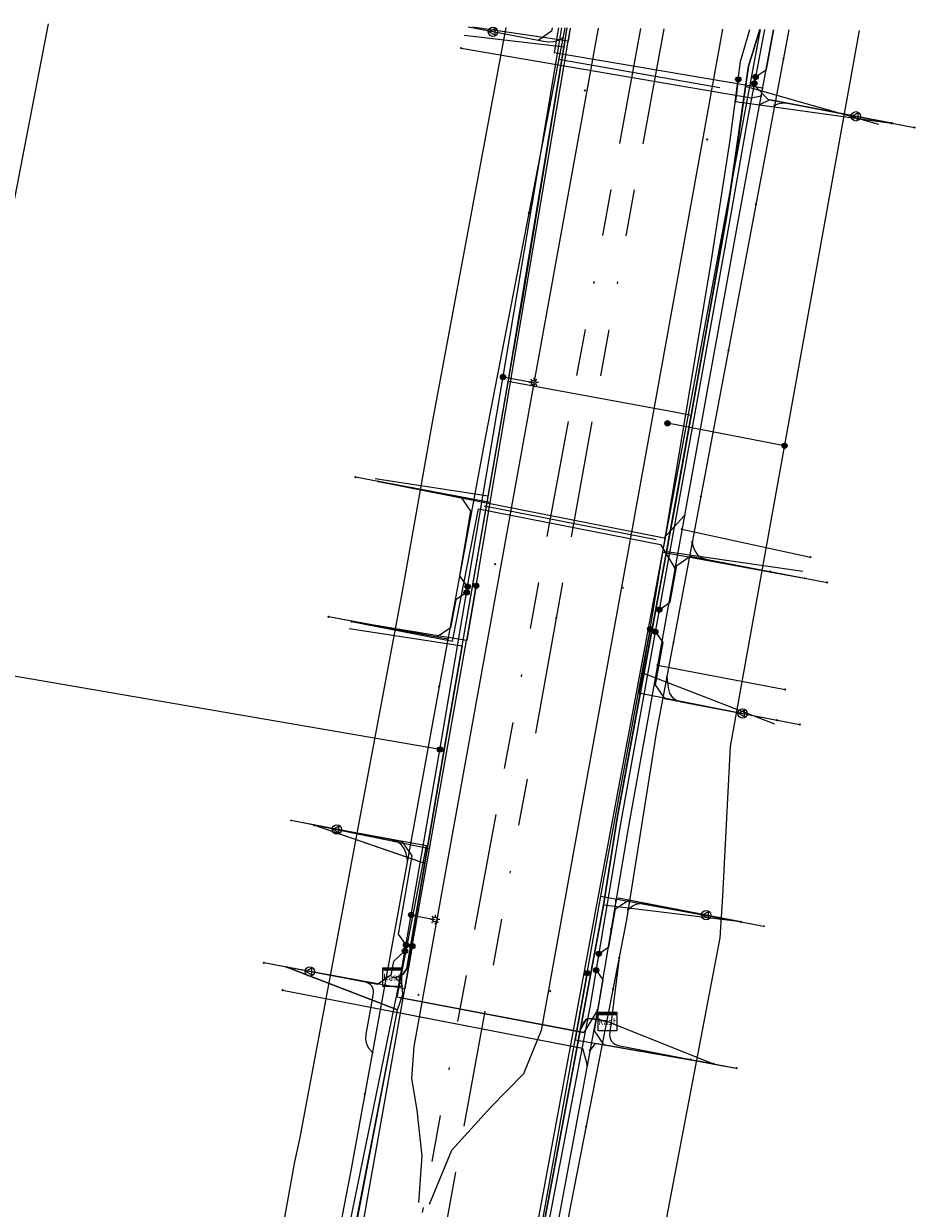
# Model space of a CAD drawing. Header units: metres. Extents: x 253430 to 254090, y 592748 to 593165.
# Tile 118 of 146: x 253856 to 253894, y 593111 to 593162. Entities that reach past the tile are written whole.
import ezdxf
from ezdxf.enums import TextEntityAlignment as Align
from ezdxf.lldxf.tags import DXFTag

# ---------------------------------------------------------------- set-up
doc = ezdxf.new("R2010")
doc.units = ezdxf.units.M
doc.linetypes.add('RI-OVERIG-SO', pattern=[17, 5, -2, 2, -2, 0, -2, 2, -2])
for name, color, linetype in [('B-WE-IE-MEUBILAIR-S', 7, 'Continuous'), ('B-WE-KL-DATA-G', 90, 'KL-DATA-SO'), ('B-WE-KL-DATA_DUCT-G', 90, 'Continuous'), ('B-WE-KL-DATA_HULPSTUK-S', 90, 'Continuous'), ('B-WE-KL-DATA_KABELBED-G', 90, 'Continuous'), ('B-WE-KL-DATA_MANTELBUIS-G', 90, 'Continuous'), ('B-WE-KL-ET_LS-G', 190, 'KL-LS-SO'), ('B-WE-KL-ET_LS_HULPSTUK-S', 190, 'Continuous'), ('B-WE-KL-ET_LS_KABELBED-G', 190, 'Continuous'), ('B-WE-KL-ET_MS-G', 130, 'KL-MS-SO'), ('B-WE-KL-ET_MS_KABELBED-G', 130, 'Continuous'), ('B-WE-KL-GAS_HULPSTUK-S', 30, 'Continuous'), ('B-WE-KL-GAS_LD-G', 50, 'KL-GAS_LD-SO'), ('B-WE-KL-GAS_LD_HULPSTUK-S', 50, 'Continuous'), ('B-WE-KL-OVERIG-G', 8, 'Continuous'), ('B-WE-KL-WATER-G', 170, 'KL-WATER-SO'), ('B-WE-KL-WATER_HULPSTUK-S', 170, 'Continuous'), ('B-WE-KL-WATER_MANTELBUIS-G', 170, 'Continuous'), ('B-WE-RI-VRIJVERVAL-G', 210, 'RI-OVERIG-SO'), ('B-WE-RI-VRIJVERVAL_HULPSTUK-S', 210, 'Continuous')]:
    doc.layers.add(name, color=color, linetype=linetype)
doc.styles.add('NLCS-ISO', font='txt')
doc.styles.get("Standard").update_dxf_attribs({"font": 'simplex.shx'})
tags = doc.linetypes.add('KL-DATA-SO', pattern='A,4,-1,[101,NLCS.SHX,S=0.5,R=0,X=0,Y=0],-1,4,-1,["D",Standard,S=1,R=0,X=-0.25,Y=-0.5],-1.5', length=12.5).pattern_tags.tags
tags[18] = DXFTag(74, 10)
tags = doc.linetypes.add('KL-GAS_LD-SO', pattern='A,4,-1,[69,NLCS.SHX,S=0.5,R=0,X=0,Y=0],-1,4,-1,["L",Standard,S=1,R=0,X=0.25,Y=-0.5],-2', length=13).pattern_tags.tags
tags[18] = DXFTag(74, 10)
tags = doc.linetypes.add('KL-LS-SO', pattern='A,4,-1,[103,NLCS.SHX,S=0.75,R=0,X=0,Y=0],-1,4,-1,["L",Standard,S=1,R=0,X=0,Y=-0.5],-2', length=13).pattern_tags.tags
tags[18] = DXFTag(74, 10)
tags = doc.linetypes.add('KL-MS-SO', pattern='A,4,-1,[103,NLCS.SHX,S=0.75,R=0,X=0,Y=0],-1,4,-1,["M",Standard,S=1,R=0,X=0,Y=-0.5],-2', length=13).pattern_tags.tags
tags[18] = DXFTag(74, 10)
doc.linetypes.add('KL-WATER-SO', pattern='A,7,-0.5,[168,NLCS.SHX,S=0.75,R=0,X=0.75,Y=0],-2', length=9.5)

# ---------------------------------------------------------------- blocks, each defined once
blk = doc.blocks.new('SKL-WTB_HULP_OVERIG-SO')
at = {"color": 0, "linetype": 'ByBlock', "lineweight": 18}
for points in [[(-0.14, 0.14), (0.14, -0.14)], [(0.14, 0.14), (-0.14, -0.14)]]:
    blk.add_lwpolyline(points, dxfattribs=at)
at = {"color": 0, "linetype": 'ByBlock', "lineweight": 18, "style": 'NLCS-ISO', "flags": 1}
for tag, p in [('TYPE', (1.5, 0)), ('OMSCHRIJVING', (1.5, -3)), ('LABEL', (1.5, -1.5))]:
    blk.add_attdef(tag, p, '', height=1, dxfattribs=at)
blk = doc.blocks.new('SKL-WTB_HULP_KAST-SO')
at = {"color": 0, "linetype": 'ByBlock', "lineweight": 18}
for points in [[(-2, 2), (2, 2), (2, 1.68), (-2, 1.68)], [(-2, 1.52), (2, 1.52), (2, -2), (-2, -2)]]:
    blk.add_lwpolyline(points, close=True, dxfattribs=at)
at = {"color": 0, "linetype": 'ByBlock', "lineweight": 18, "style": 'NLCS-ISO'}
blk.add_text('kast', height=1.5, dxfattribs=at).set_placement((0, 0), align=Align.MIDDLE_CENTER)
at = {"color": 0, "linetype": 'ByBlock', "lineweight": 18, "style": 'NLCS-ISO', "flags": 1}
for tag, p in [('TYPE', (2.5, 0)), ('OMSCHRIJVING', (2.5, -3)), ('LABEL', (2.5, -1.5))]:
    blk.add_attdef(tag, p, '', height=1, dxfattribs=at)
blk = doc.blocks.new('SKL-WTB_HULP_MOF-SO')
at = {"linetype": 'ByBlock', "lineweight": 18}
h = blk.add_hatch(color=0, dxfattribs=at)
h.dxf.hatch_style = 1
h.paths.add_polyline_path([(-0.5625, 0, 1), (0.5625, 0, 1)])
at = {"color": 0, "linetype": 'ByBlock', "lineweight": 18}
blk.add_circle((0, 0), 0.5625, dxfattribs=at)
at = {"color": 0, "linetype": 'ByBlock', "lineweight": 18, "style": 'NLCS-ISO', "flags": 1}
for tag, p in [('TYPE', (1.5, 0)), ('OMSCHRIJVING', (1.5, -3)), ('LABEL', (1.5, -1.5))]:
    blk.add_attdef(tag, p, '', height=1, dxfattribs=at)
blk = doc.blocks.new('SKL-WTB_HULP_VERLOOP-SO')
at = {"color": 0, "linetype": 'ByBlock', "lineweight": 18}
for points in [[(0.44, 0.72), (-0.88, 0)], [(0.44, -0.72), (-0.88, 0)], [(0.44, -0.72), (0.44, 0.72)]]:
    blk.add_lwpolyline(points, dxfattribs=at)
blk.add_circle((0, 0), 1, dxfattribs=at)
at = {"color": 0, "linetype": 'ByBlock', "lineweight": 18, "style": 'NLCS-ISO', "flags": 1}
for tag, p in [('TYPE', (1.5, 0)), ('OMSCHRIJVING', (1.5, -3)), ('LABEL', (1.5, -1.5))]:
    blk.add_attdef(tag, p, '', height=1, dxfattribs=at)
blk = doc.blocks.new('SIE-MEUBILAIR_PAAL_LICHTMAST-SO')
for points in [[(-0.62, 0), (-1, 0)], [(-0.71, 0.71), (-0.44, 0.44)], [(0, 1), (0, 0.62)], [(0.44, 0.44), (0.71, 0.71)], [(1, 0), (0.62, 0)], [(-0.71, -0.71), (-0.44, -0.44)], [(0, -0.62), (0, -1)], [(0.44, -0.44), (0.71, -0.71)]]:
    blk.add_lwpolyline(points)
blk.add_circle((0, 0), 0.5)
blk = doc.blocks.new('SRI-HULP_OVERIG-SO')
at = {"color": 0, "linetype": 'ByBlock', "lineweight": 18}
for points in [[(-0.14, 0.14), (0.14, -0.14)], [(0.14, 0.14), (-0.14, -0.14)]]:
    blk.add_lwpolyline(points, dxfattribs=at)
at = {"color": 0, "linetype": 'ByBlock', "lineweight": 18, "style": 'NLCS-ISO', "flags": 1}
for tag, p in [('TYPE', (1.5, 0)), ('OMSCHRIJVING', (1.5, -3)), ('LABEL', (1.5, -1.5))]:
    blk.add_attdef(tag, p, '', height=1, dxfattribs=at)

msp = doc.modelspace()

# ---------------------------------------------------------------- linework, layer by layer
at = {"layer": 'B-WE-KL-DATA-G'}
for points in [[(253872.08, 593120.89), (253872.226, 593120.861), (253872.539, 593121.004), (253872.703, 593121.257), (253874.381, 593131.035), (253877.694, 593150.095), (253879.574, 593161.5)], [(253872.08, 593120.89), (253872.226, 593120.861), (253872.539, 593121.004), (253872.703, 593121.257), (253874.381, 593131.035), (253877.694, 593150.095), (253879.574, 593161.5)], [(253872.08, 593120.89), (253872.226, 593120.861), (253872.539, 593121.004), (253872.703, 593121.257), (253874.381, 593131.035), (253877.694, 593150.095), (253879.574, 593161.5)], [(253881.29, 593118.984), (253880.816, 593119.088), (253880.548, 593119.122), (253880.396, 593119.08), (253880.27, 593118.937), (253880.131, 593118.609), (253881.124, 593123.96), (253881.703, 593127.681), (253884.241, 593141.397), (253886.407, 593153.489), (253886.851, 593156.517), (253887.056, 593157.983), (253887.324, 593159.859), (253887.807, 593161.432)], [(253881.29, 593118.984), (253880.816, 593119.088), (253880.548, 593119.122), (253880.396, 593119.08), (253880.27, 593118.937), (253880.131, 593118.609), (253881.124, 593123.96), (253881.703, 593127.681), (253884.241, 593141.397), (253886.407, 593153.489), (253886.851, 593156.517), (253887.056, 593157.983), (253887.324, 593159.859), (253887.807, 593161.432)], [(253881.29, 593118.984), (253880.816, 593119.088), (253880.548, 593119.122), (253880.396, 593119.08), (253880.27, 593118.937), (253880.131, 593118.609), (253881.124, 593123.96), (253881.703, 593127.681), (253884.241, 593141.397), (253886.407, 593153.489), (253886.851, 593156.517), (253887.056, 593157.983), (253887.324, 593159.859), (253887.807, 593161.432)], [(253872.08, 593120.89), (253872.226, 593120.861), (253872.539, 593121.004), (253872.703, 593121.257), (253874.381, 593131.035), (253877.694, 593150.095), (253879.439, 593160.681), (253875.164, 593161.183)], [(253892.902, 593157.363), (253887.2, 593158.994), (253886.851, 593156.517), (253886.407, 593153.489), (253884.241, 593141.397), (253881.703, 593127.681), (253881.124, 593123.96), (253880.131, 593118.609), (253880.27, 593118.937), (253880.396, 593119.08), (253880.548, 593119.122), (253880.816, 593119.088), (253881.29, 593118.984)], [(253872.08, 593120.89), (253872.226, 593120.861), (253872.539, 593121.004), (253872.703, 593121.257), (253874.381, 593131.035), (253876.194, 593141.467), (253871.349, 593142.208)], [(253889.657, 593138.243), (253883.814, 593139.087), (253881.703, 593127.681), (253881.124, 593123.96), (253880.131, 593118.609), (253880.27, 593118.937), (253880.396, 593119.08), (253880.548, 593119.122), (253880.816, 593119.088), (253881.29, 593118.984)], [(253870.235, 593135.8), (253875.08, 593135.059), (253874.381, 593131.035), (253872.703, 593121.257), (253872.539, 593121.004), (253872.226, 593120.861), (253872.08, 593120.89)], [(253888.45, 593131.716), (253882.848, 593133.871), (253881.703, 593127.681), (253881.124, 593123.96), (253880.131, 593118.609), (253880.27, 593118.937), (253880.396, 593119.08), (253880.548, 593119.122), (253880.816, 593119.088), (253881.29, 593118.984)], [(253872.08, 593120.89), (253872.226, 593120.861), (253872.539, 593121.004), (253872.703, 593121.257), (253873.474, 593125.75), (253873.411, 593125.78), (253868.732, 593127.394)], [(253886.996, 593123.257), (253881.124, 593123.96), (253880.131, 593118.609), (253880.27, 593118.937), (253880.396, 593119.08), (253880.548, 593119.122), (253880.816, 593119.088), (253881.29, 593118.984)], [(253867.569, 593121.312), (253872.311, 593119.488), (253872.535, 593120.139), (253872.511, 593120.559), (253872.226, 593120.861), (253872.08, 593120.89)], [(253855.296, 593057.379), (253855.329, 593057.373), (253859.956, 593059.749), (253861.293, 593066.817), (253862.376, 593072.137), (253864.261, 593082.208), (253864.75, 593083.807), (253865.484, 593087.413), (253865.687, 593087.528), (253867.373, 593095.265), (253868.661, 593100.4), (253870.109, 593108.186), (253872.311, 593119.488), (253872.535, 593120.139), (253872.511, 593120.559), (253872.226, 593120.861), (253872.08, 593120.89)], [(253856.506, 593063.514), (253860.411, 593062.156), (253861.293, 593066.817), (253862.376, 593072.137), (253864.261, 593082.208), (253864.75, 593083.807), (253865.484, 593087.413), (253865.687, 593087.528), (253867.373, 593095.265), (253868.661, 593100.4), (253870.109, 593108.186), (253872.311, 593119.488), (253872.535, 593120.139), (253872.511, 593120.559), (253872.226, 593120.861), (253872.08, 593120.89)], [(253860.196, 593082.783), (253864.261, 593082.208), (253864.75, 593083.807), (253865.484, 593087.413), (253865.687, 593087.528), (253867.373, 593095.265), (253868.661, 593100.4), (253870.109, 593108.186), (253872.311, 593119.488), (253872.535, 593120.139), (253872.511, 593120.559), (253872.226, 593120.861), (253872.08, 593120.89)], [(253861.336, 593088.971), (253861.38, 593088.963), (253865.687, 593087.528), (253867.373, 593095.265), (253868.661, 593100.4), (253870.109, 593108.186), (253872.311, 593119.488), (253872.535, 593120.139), (253872.511, 593120.559), (253872.226, 593120.861), (253872.08, 593120.89)], [(253862.376, 593072.137), (253864.261, 593082.208), (253864.75, 593083.807), (253865.484, 593087.413), (253865.687, 593087.528), (253867.373, 593095.265), (253868.661, 593100.4), (253870.109, 593108.186), (253872.311, 593119.488), (253872.535, 593120.139), (253872.511, 593120.559), (253872.226, 593120.861), (253872.08, 593120.89)], [(253862.663, 593095.656), (253867.373, 593095.265), (253868.661, 593100.4), (253870.109, 593108.186), (253872.311, 593119.488), (253872.535, 593120.139), (253872.511, 593120.559), (253872.226, 593120.861), (253872.08, 593120.89)], [(253863.862, 593101.926), (253868.661, 593100.4), (253870.109, 593108.186), (253872.311, 593119.488), (253872.535, 593120.139), (253872.511, 593120.559), (253872.226, 593120.861), (253872.08, 593120.89)], [(253881.29, 593118.984), (253880.816, 593119.088), (253880.548, 593119.122), (253880.396, 593119.08), (253880.27, 593118.937), (253880.131, 593118.609), (253877.393, 593103.998), (253876.398, 593098.274), (253876.056, 593096.677), (253875.554, 593093.928), (253872.794, 593079.524), (253871.405, 593070.813), (253869.282, 593060.099), (253869.084, 593059.278), (253869.108, 593059.238), (253873.523, 593053.005), (253873.542, 593053.001)], [(253874.743, 593059.38), (253869.344, 593060.412), (253871.405, 593070.813), (253872.794, 593079.524), (253875.554, 593093.928), (253876.056, 593096.677), (253876.398, 593098.274), (253877.393, 593103.998), (253880.131, 593118.609), (253880.27, 593118.937), (253880.396, 593119.08), (253880.548, 593119.122), (253880.816, 593119.088), (253881.29, 593118.984)], [(253881.29, 593118.984), (253880.816, 593119.088), (253880.548, 593119.122), (253880.396, 593119.08), (253880.27, 593118.937), (253880.131, 593118.609), (253877.393, 593103.998), (253876.398, 593098.274), (253876.056, 593096.677), (253875.554, 593093.928), (253872.794, 593079.524), (253871.405, 593070.813)], [(253878.455, 593078.78), (253872.794, 593079.524), (253875.554, 593093.928), (253876.056, 593096.677), (253876.398, 593098.274), (253877.393, 593103.998), (253880.131, 593118.609), (253880.27, 593118.937), (253880.396, 593119.08), (253880.548, 593119.122), (253880.816, 593119.088), (253881.29, 593118.984)], [(253879.614, 593084.838), (253873.865, 593085.118), (253875.554, 593093.928), (253876.056, 593096.677), (253876.398, 593098.274), (253877.393, 593103.998), (253880.131, 593118.609), (253880.27, 593118.937), (253880.396, 593119.08), (253880.548, 593119.122), (253880.816, 593119.088), (253881.29, 593118.984)], [(253880.927, 593091.621), (253875.374, 593092.991), (253875.554, 593093.928), (253876.056, 593096.677), (253876.398, 593098.274), (253877.393, 593103.998), (253880.131, 593118.609), (253880.27, 593118.937), (253880.396, 593119.08), (253880.548, 593119.122), (253880.816, 593119.088), (253881.29, 593118.984)], [(253882.091, 593097.691), (253876.398, 593098.274), (253877.393, 593103.998), (253880.131, 593118.609), (253880.27, 593118.937), (253880.396, 593119.08), (253880.548, 593119.122), (253880.816, 593119.088), (253881.29, 593118.984)], [(253881.29, 593118.984), (253885.828, 593117.176)]]:
    msp.add_lwpolyline(points, dxfattribs=at)
at = {"layer": 'B-WE-KL-DATA_DUCT-G'}
for points in [[(253887.807, 593161.432), (253887.324, 593159.859), (253886.407, 593153.489), (253884.872, 593144.922), (253883.814, 593139.087), (253881.703, 593127.681), (253881.124, 593123.96), (253880.131, 593118.609), (253877.393, 593103.998), (253876.398, 593098.274), (253875.374, 593092.991), (253872.794, 593079.524), (253871.405, 593070.813), (253869.344, 593060.412), (253869.084, 593059.278), (253868.103, 593055.202)], [(253872.08, 593120.89), (253872.226, 593120.861), (253872.539, 593121.004), (253872.703, 593121.257), (253873.474, 593125.75), (253875.08, 593135.059), (253877.046, 593146.368), (253879.574, 593161.5)], [(253884.903, 593145.093), (253886.407, 593153.489), (253887.324, 593159.859), (253887.807, 593161.432)], [(253880.177, 593118.858), (253881.124, 593123.96), (253881.703, 593127.681), (253883.814, 593139.087), (253884.846, 593144.776)], [(253859.744, 593059.188), (253859.956, 593059.749), (253860.411, 593062.156), (253864.261, 593082.208), (253864.75, 593083.807), (253865.484, 593087.413), (253865.687, 593087.528), (253867.373, 593095.265), (253868.661, 593100.4), (253872.311, 593119.488), (253872.535, 593120.139), (253872.511, 593120.559), (253872.226, 593120.861), (253872.08, 593120.89)]]:
    msp.add_lwpolyline(points, dxfattribs=at)
at = {"layer": 'B-WE-KL-DATA_KABELBED-G'}
for points in [[(253863.776, 593077.707), (253864.662, 593081.727), (253864.666, 593081.744), (253865.52, 593085.624), (253866.031, 593087.94), (253867.533, 593094.759), (253868.45, 593098.922), (253868.459, 593098.965), (253868.885, 593100.9), (253870.261, 593107.144), (253872.617, 593120.391), (253872.941, 593122.211), (253873.681, 593126.373), (253875.266, 593135.288), (253875.268, 593135.299), (253875.534, 593136.792), (253875.676, 593137.632), (253876.277, 593141.193), (253879.609, 593160.933), (253879.704, 593161.495)], [(253872.246, 593076.202), (253872.898, 593079.731), (253873.347, 593082.162), (253874.017, 593085.786), (253874.449, 593088.124), (253875.266, 593092.597), (253875.985, 593096.539), (253876.402, 593098.821), (253877.659, 593105.709), (253879.054, 593113.419), (253879.909, 593118.201), (253880.42, 593121.056), (253881.009, 593124.351), (253881.137, 593125.066), (253882.981, 593135.016), (253883.074, 593135.519), (253883.117, 593135.774), (253883.117, 593135.777), (253883.666, 593139.075), (253885.7, 593151.299), (253886.547, 593156.702), (253886.89, 593159.298), (253886.992, 593160.071), (253887.385, 593161.432)], [(253879.702, 593161.495), (253879.609, 593160.933), (253875.538, 593161.53)], [(253879.439, 593160.681), (253879.574, 593161.5)], [(253886.89, 593159.298), (253886.992, 593160.071), (253887.385, 593161.432)], [(253887.2, 593158.994), (253887.324, 593159.859), (253887.807, 593161.432)], [(253879.439, 593160.681), (253875.164, 593161.183)], [(253877.046, 593146.368), (253879.439, 593160.681)], [(253886.89, 593159.298), (253886.772, 593158.354), (253893.443, 593157.428)], [(253884.903, 593145.093), (253886.407, 593153.489), (253887.2, 593158.994)], [(253892.902, 593157.363), (253887.2, 593158.994)], [(253876.194, 593141.467), (253877.046, 593146.368)], [(253878.336, 593146.129), (253877.046, 593146.368)], [(253884.236, 593145.039), (253878.336, 593146.129)], [(253884.872, 593144.922), (253884.903, 593145.093)], [(253883.814, 593139.087), (253884.846, 593144.776)], [(253884.872, 593144.922), (253884.236, 593145.039)], [(253884.846, 593144.776), (253884.872, 593144.922)], [(253876.194, 593141.467), (253871.349, 593142.208)], [(253875.676, 593137.632), (253876.277, 593141.193), (253871.488, 593142.09)], [(253875.08, 593135.059), (253876.194, 593141.467)], [(253882.848, 593133.871), (253883.814, 593139.087)], [(253883.117, 593135.777), (253883.666, 593139.075), (253889.717, 593137.961)], [(253889.657, 593138.243), (253883.814, 593139.087)], [(253875.676, 593137.632), (253875.268, 593135.299), (253875.266, 593135.288), (253870.342, 593136.108)], [(253870.235, 593135.8), (253875.08, 593135.059)], [(253883.117, 593135.777), (253883.117, 593135.774), (253882.981, 593135.016), (253882.63, 593133.051), (253888.546, 593131.882)], [(253873.474, 593125.75), (253875.08, 593135.059)], [(253881.124, 593123.96), (253881.703, 593127.681), (253882.848, 593133.871)], [(253888.45, 593131.716), (253882.848, 593133.871)], [(253873.474, 593125.75), (253868.732, 593127.394)], [(253872.941, 593122.211), (253873.681, 593126.373), (253868.732, 593127.394)], [(253872.226, 593120.861), (253872.539, 593121.004), (253872.703, 593121.257), (253873.474, 593125.75)], [(253880.42, 593121.056), (253881.009, 593124.351), (253886.995, 593123.257)], [(253880.177, 593118.858), (253881.124, 593123.96)], [(253886.996, 593123.257), (253881.124, 593123.96)], [(253872.941, 593122.211), (253872.617, 593120.391), (253867.569, 593121.312)], [(253872.311, 593119.488), (253867.569, 593121.312)], [(253872.226, 593120.861), (253872.08, 593120.89)], [(253872.311, 593119.488), (253872.535, 593120.139), (253872.511, 593120.559), (253872.226, 593120.861)], [(253880.42, 593121.056), (253879.909, 593118.201), (253885.828, 593117.177)], [(253868.661, 593100.4), (253872.311, 593119.488)], [(253880.131, 593118.609), (253880.396, 593119.08), (253880.548, 593119.122), (253881.29, 593118.984)], [(253880.131, 593118.609), (253880.177, 593118.858)], [(253881.29, 593118.984), (253885.828, 593117.176)], [(253880.099, 593118.441), (253877.393, 593103.998), (253876.398, 593098.274)], [(253880.131, 593118.609), (253880.099, 593118.441)]]:
    msp.add_lwpolyline(points, dxfattribs=at)
at = {"layer": 'B-WE-KL-DATA_MANTELBUIS-G'}
msp.add_lwpolyline([(253884.236, 593145.039), (253878.336, 593146.129)], dxfattribs=at)
at = {"layer": 'B-WE-KL-ET_LS-G'}
for points in [[(253850.693, 593024.722), (253851.285, 593024.726), (253851.763, 593024.922), (253851.822, 593025.046), (253852.641, 593027.704), (253857.1, 593045.218), (253858.422, 593052.144), (253859.541, 593059.321), (253865.281, 593087.495), (253869.829, 593108.178), (253872.409, 593120.755), (253874.212, 593131.095), (253877.422, 593150.128), (253879.335, 593161.502)], [(253850.693, 593024.722), (253851.285, 593024.726), (253851.763, 593024.922), (253851.822, 593025.046), (253852.641, 593027.704), (253857.1, 593045.218), (253858.422, 593052.144), (253859.541, 593059.321), (253865.281, 593087.495), (253869.829, 593108.178), (253872.409, 593120.755), (253874.212, 593131.095), (253877.422, 593150.128), (253879.335, 593161.502)], [(253876.945, 593161.522), (253873.781, 593144.543), (253872.513, 593137.385), (253868.126, 593114.021), (253867.9, 593112.983), (253866.547, 593105.462), (253855.976, 593049.85), (253864.857, 593048.145), (253868.337, 593047.455), (253870.383, 593047.054), (253869.548, 593042.958)], [(253869.548, 593042.958), (253870.383, 593047.054), (253871.357, 593051.666), (253876.262, 593076.883), (253878.912, 593084.8), (253886.122, 593122.561), (253886.223, 593124.349), (253886.552, 593130.749), (253892.073, 593161.397)], [(253871.431, 593052.047), (253876.262, 593076.883), (253878.912, 593084.8), (253886.122, 593122.561), (253886.223, 593124.349), (253886.552, 593130.749), (253892.073, 593161.397)], [(253888.01, 593161.431), (253887.262, 593157.434), (253886.562, 593153.466), (253881.882, 593127.615), (253880.543, 593119.603), (253877.536, 593103.971), (253875.718, 593093.84), (253873.836, 593083.425), (253871.61, 593070.819)], [(253878.93, 593161.505), (253878.905, 593161.36), (253878.331, 593160.961), (253875.33, 593161.535)], [(253887.631, 593159.405), (253888.101, 593159.724), (253888.419, 593161.427)], [(253887.58, 593159.135), (253887.597, 593159.029), (253888.167, 593158.441), (253894.438, 593157.237)], [(253876.822, 593146.567), (253878.135, 593146.329)], [(253888.871, 593143.622), (253883.861, 593144.585)], [(253875.308, 593137.591), (253874.982, 593138.059), (253875.448, 593140.823), (253875.04, 593141.41), (253870.506, 593142.278)], [(253883.509, 593136.608), (253883.973, 593136.926), (253884.258, 593138.5), (253884.838, 593138.898), (253890.698, 593137.773)], [(253875.266, 593137.344), (253874.801, 593137.028), (253874.58, 593135.839), (253873.997, 593135.439), (253869.361, 593136.301)], [(253883.339, 593135.67), (253883.662, 593135.206), (253883.334, 593133.393), (253883.736, 593132.807), (253889.53, 593131.693)], [(253874.13, 593130.625), (253847.427, 593135.219)], [(253872.672, 593122.262), (253872.348, 593122.73), (253872.932, 593126.082), (253872.527, 593126.668), (253867.75, 593127.582)], [(253880.924, 593121.885), (253881.349, 593122.177), (253881.635, 593123.801), (253882.212, 593124.197), (253886.504, 593123.353), (253887.977, 593123.068)], [(253872.895, 593123.543), (253873.913, 593123.354)], [(253872.627, 593122.005), (253872.138, 593121.556), (253872.029, 593120.967), (253871.447, 593120.57), (253866.587, 593121.5)], [(253880.807, 593121.184), (253881.101, 593120.766), (253880.717, 593118.581), (253881.123, 593118.002), (253885.336, 593117.262), (253886.32, 593117.082), (253886.811, 593116.988)]]:
    msp.add_lwpolyline(points, dxfattribs=at)
at = {"layer": 'B-WE-KL-ET_LS_KABELBED-G'}
for points in [[(253850.693, 593024.722), (253851.285, 593024.726), (253851.763, 593024.922), (253851.822, 593025.046), (253852.641, 593027.704), (253857.1, 593045.218), (253858.422, 593052.144), (253859.541, 593059.321), (253865.281, 593087.495), (253869.829, 593108.178), (253872.409, 593120.755), (253874.212, 593131.095), (253877.422, 593150.128), (253879.335, 593161.502)], [(253876.945, 593161.522), (253873.781, 593144.543), (253872.513, 593137.385), (253868.126, 593114.021), (253867.9, 593112.983), (253866.547, 593105.462), (253855.976, 593049.85), (253864.857, 593048.145), (253868.337, 593047.455), (253870.383, 593047.054)], [(253888.01, 593161.431), (253887.262, 593157.434), (253886.562, 593153.466), (253881.882, 593127.615), (253880.543, 593119.603), (253877.536, 593103.971), (253875.718, 593093.84), (253873.836, 593083.425), (253871.61, 593070.819), (253869.441, 593060.095), (253868.248, 593055.128), (253867.555, 593052.74), (253866.338, 593047.325), (253863.599, 593037.379), (253861.205, 593027.201), (253861.028, 593026.696), (253860.588, 593026.337), (253860.092, 593026.111), (253859.462, 593025.959)], [(253871.431, 593052.047), (253876.262, 593076.883), (253878.912, 593084.8), (253886.122, 593122.561), (253886.223, 593124.349), (253886.552, 593130.749), (253892.073, 593161.397)]]:
    msp.add_lwpolyline(points, dxfattribs=at)
at = {"layer": 'B-WE-KL-ET_MS-G'}
for points in [[(253805.199, 592937.741), (253804.845, 592937.843), (253806.345, 592942.926), (253808.056, 592948.846), (253808.762, 592948.68), (253818.284, 592945.845), (253827.201, 592943.256), (253829.21, 592950.144), (253831.777, 592958.666), (253844.214, 592999.913), (253848.21, 593013.253), (253848.437, 593014.097), (253855.866, 593012.037), (253856.988, 593011.729), (253860.037, 593022.265), (253861.816, 593030.047), (253863.952, 593039.081), (253867.021, 593052.516), (253872.409, 593077.638), (253873.752, 593085.796), (253880.766, 593123.594), (253887.837, 593161.432)], [(253805.199, 592937.741), (253804.845, 592937.843), (253806.345, 592942.926), (253808.056, 592948.846), (253808.762, 592948.68), (253818.284, 592945.845), (253827.201, 592943.256), (253829.21, 592950.144), (253831.777, 592958.666), (253844.214, 592999.913), (253848.21, 593013.253), (253848.437, 593014.097), (253855.866, 593012.037), (253856.988, 593011.729), (253860.037, 593022.265), (253861.816, 593030.047), (253863.952, 593039.081), (253867.021, 593052.516), (253872.409, 593077.638), (253873.752, 593085.796), (253880.766, 593123.594), (253887.837, 593161.432)], [(253805.199, 592937.741), (253804.845, 592937.843), (253806.345, 592942.926), (253808.056, 592948.846), (253808.762, 592948.68), (253818.284, 592945.845), (253827.201, 592943.256), (253829.21, 592950.144), (253831.777, 592958.666), (253844.214, 592999.913), (253848.21, 593013.253), (253848.437, 593014.097), (253855.866, 593012.037), (253856.988, 593011.729), (253860.037, 593022.265), (253861.816, 593030.047), (253863.952, 593039.081), (253867.021, 593052.516), (253872.409, 593077.638), (253873.752, 593085.796), (253880.766, 593123.594), (253887.837, 593161.432)], [(253849, 593024.528), (253849.41, 593024.571), (253850.208, 593024.518), (253850.919, 593024.594), (253851.581, 593024.954), (253852.075, 593025.842), (253852.625, 593026.576), (253853.09, 593026.865), (253853.841, 593026.754), (253859.362, 593025.755), (253860.311, 593025.868), (253860.892, 593026.221), (253860.981, 593026.394), (253861.816, 593030.047), (253863.952, 593039.081), (253867.021, 593052.516), (253872.409, 593077.638), (253873.752, 593085.796), (253880.766, 593123.594), (253887.837, 593161.432)], [(253849, 593024.528), (253849.41, 593024.571), (253850.208, 593024.518), (253850.919, 593024.594), (253851.581, 593024.954), (253852.075, 593025.842), (253852.625, 593026.576), (253853.09, 593026.865), (253853.841, 593026.754), (253859.362, 593025.755), (253860.311, 593025.868), (253860.892, 593026.221), (253860.981, 593026.394), (253861.816, 593030.047), (253863.952, 593039.081), (253867.021, 593052.516), (253872.409, 593077.638), (253873.752, 593085.796), (253880.766, 593123.594), (253887.837, 593161.432)], [(253849, 593024.528), (253849.41, 593024.571), (253850.208, 593024.518), (253850.919, 593024.594), (253851.581, 593024.954), (253852.075, 593025.842), (253852.625, 593026.576), (253853.09, 593026.865), (253853.841, 593026.754), (253859.362, 593025.755), (253860.311, 593025.868), (253860.892, 593026.221), (253860.981, 593026.394), (253861.816, 593030.047), (253863.952, 593039.081), (253867.021, 593052.516), (253872.409, 593077.638), (253873.752, 593085.796), (253880.766, 593123.594), (253887.837, 593161.432)]]:
    msp.add_lwpolyline(points, dxfattribs=at)
at = {"layer": 'B-WE-KL-ET_MS_KABELBED-G'}
msp.add_lwpolyline([(253860.981, 593026.394), (253861.816, 593030.047), (253863.952, 593039.081), (253867.021, 593052.516), (253872.409, 593077.638), (253873.752, 593085.796), (253880.766, 593123.594), (253887.837, 593161.432)], dxfattribs=at)
at = {"layer": 'B-WE-KL-GAS_LD-G'}
for points in [[(253852.964, 593036.977), (253854.511, 593042.901), (253852.648, 593043.379), (253835.847, 593048.305), (253847.688, 593110.136), (253853.575, 593142.096), (253857.38, 593161.683)], [(253879.465, 593161.501), (253876.082, 593144.105), (253874.757, 593136.961), (253874.086, 593133.324), (253873.122, 593128.002), (253870.298, 593112.529), (253868.842, 593105.028), (253864.354, 593080.682), (253860.22, 593060.529), (253859.234, 593055.965), (253856.454, 593042.309)], [(253889.053, 593161.422), (253883.379, 593131.321), (253882.111, 593123.335), (253878.41, 593104.474), (253874.894, 593085.575), (253873.337, 593077.456), (253870.792, 593064.867), (253868.162, 593052.292), (253865.138, 593038.738), (253864.507, 593035.737)], [(253876.394, 593161.331), (253875.328, 593161.535)], [(253879.381, 593161.065), (253879.183, 593160.969), (253878.979, 593160.913), (253878.767, 593160.896), (253878.549, 593160.919), (253876.394, 593161.331)], [(253888.443, 593158.185), (253888.581, 593158.247), (253888.722, 593158.284), (253888.868, 593158.293), (253889.018, 593158.277), (253891.926, 593157.719)], [(253891.926, 593157.719), (253894.437, 593157.237)], [(253872.961, 593141.808), (253870.506, 593142.278)], [(253875.563, 593141.309), (253872.961, 593141.808)], [(253884.919, 593139.493), (253884.95, 593139.346), (253885.026, 593139.126), (253885.151, 593138.956), (253885.324, 593138.834), (253885.545, 593138.762), (253888.244, 593138.244)], [(253888.244, 593138.244), (253890.698, 593137.773)], [(253871.521, 593135.899), (253869.361, 593136.301)], [(253874.46, 593135.352), (253871.521, 593135.899)], [(253883.829, 593133.706), (253883.892, 593133.258), (253883.953, 593133.036), (253884.067, 593132.863), (253884.234, 593132.741), (253884.453, 593132.669), (253887.075, 593132.165)], [(253887.075, 593132.165), (253889.53, 593131.693)], [(253869.714, 593127.206), (253867.75, 593127.582)], [(253872.741, 593125.914), (253872.677, 593126.177), (253872.594, 593126.395), (253872.465, 593126.564), (253872.289, 593126.685), (253872.066, 593126.756), (253869.714, 593127.206)], [(253882.18, 593123.773), (253882.345, 593123.919), (253882.528, 593124.011), (253882.729, 593124.049), (253882.948, 593124.032), (253885.522, 593123.539)], [(253885.522, 593123.539), (253887.977, 593123.068)], [(253868.552, 593121.124), (253866.587, 593121.5)], [(253881.793, 593121.718), (253881.393, 593118.535), (253881.386, 593118.417), (253881.397, 593118.312), (253881.424, 593118.22), (253881.469, 593118.14), (253881.532, 593118.072), (253881.611, 593118.017), (253881.708, 593117.975), (253881.822, 593117.945), (253884.847, 593117.364)], [(253871.234, 593117.658), (253871.087, 593117.827), (253870.994, 593118.014), (253870.956, 593118.219), (253870.971, 593118.442), (253871.272, 593120.094), (253871.285, 593120.211), (253871.281, 593120.315), (253871.258, 593120.407), (253871.217, 593120.487), (253871.158, 593120.554), (253871.08, 593120.608), (253870.985, 593120.65), (253870.871, 593120.68), (253868.552, 593121.124)], [(253884.847, 593117.364), (253886.809, 593116.987)]]:
    msp.add_lwpolyline(points, dxfattribs=at)
at = {"layer": 'B-WE-KL-OVERIG-G'}
for points in [[(253873.224, 593111.246), (253873.366, 593113.224), (253873.149, 593115.196), (253872.919, 593116.549), (253873.019, 593117.918), (253878.291, 593147.011), (253880.915, 593161.489)], [(253886.222, 593161.445), (253883.162, 593144.557), (253880.373, 593129.167), (253878.458, 593118.603), (253877.701, 593116.749), (253876.3, 593115.318), (253874.62, 593113.465), (253873.666, 593111.153)]]:
    msp.add_lwpolyline(points, dxfattribs=at)
at = {"layer": 'B-WE-KL-WATER-G'}
for points in [[(253879.193, 593161.503), (253879.015, 593160.448), (253887.358, 593159.04), (253887.926, 593158.935)], [(253888.385, 593161.427), (253887.631, 593157.335), (253886.853, 593153.154), (253884.685, 593141.2), (253882.183, 593127.26), (253881.456, 593122.956)], [(253875.038, 593160.632), (253887.442, 593158.511), (253887.864, 593158.596)], [(253893.456, 593157.426), (253888.238, 593158.418), (253887.793, 593158.212)], [(253871.488, 593142.09), (253883.725, 593139.678), (253884.582, 593140.626)], [(253870.342, 593136.108), (253874.659, 593135.258), (253875.769, 593140.926), (253883.557, 593139.401), (253884.18, 593138.388)], [(253884.479, 593140.051), (253889.987, 593138.859)], [(253883.434, 593134.23), (253888.9, 593133.189)], [(253880.861, 593119.479), (253880.282, 593118.517), (253872.3, 593120.027), (253873.551, 593126.507), (253868.732, 593127.394)], [(253886.995, 593123.257), (253881.761, 593124.27), (253881.657, 593124.147)], [(253881.456, 593122.956), (253880.861, 593119.479), (253877.976, 593103.956), (253876.089, 593093.772), (253874.125, 593083.331)], [(253867.381, 593120.33), (253880.221, 593117.849), (253880.423, 593117.123)], [(253885.829, 593117.176), (253880.771, 593118.044), (253880.539, 593117.749)]]:
    msp.add_lwpolyline(points, dxfattribs=at)
at = {"layer": 'B-WE-KL-WATER_MANTELBUIS-G'}
for points in [[(253879.201, 593160.163), (253886.097, 593158.958)], [(253876.014, 593141.052), (253883.374, 593139.609)], [(253872.41, 593120.008), (253880.27, 593118.519)], [(253872.487, 593119.343), (253880.145, 593117.864)]]:
    msp.add_lwpolyline(points, dxfattribs=at)
at = {"layer": 'B-WE-RI-VRIJVERVAL-G'}
for points in [[(253882.713, 593161.474), (253873.37, 593110.81)], [(253883.698, 593161.466), (253879.1, 593136.25)], [(253879.1, 593136.25), (253868.35, 593077.02)]]:
    msp.add_lwpolyline(points, dxfattribs=at)

# ---------------------------------------------------------------- block references
at = {"layer": 'B-WE-IE-MEUBILAIR-S', "xscale": 0.2, "yscale": 0.2, "zscale": 0.2}
for p in [(253878.135, 593146.329), (253873.913, 593123.354)]:
    msp.add_blockref('SIE-MEUBILAIR_PAAL_LICHTMAST-SO', p, dxfattribs=at)
at = {"layer": 'B-WE-KL-DATA_HULPSTUK-S', "xscale": 0.2, "yscale": 0.2, "zscale": 0.2}
for name, p in [('SKL-WTB_HULP_MOF-SO', (253886.89, 593159.298)), ('SKL-WTB_HULP_OVERIG-SO', (253886.89, 593159.298)), ('SKL-WTB_HULP_OVERIG-SO', (253886.89, 593159.298)), ('SKL-WTB_HULP_OVERIG-SO', (253893.443, 593157.428)), ('SKL-WTB_HULP_OVERIG-SO', (253871.488, 593142.09)), ('SKL-WTB_HULP_OVERIG-SO', (253889.717, 593137.961)), ('SKL-WTB_HULP_MOF-SO', (253875.676, 593137.632)), ('SKL-WTB_HULP_OVERIG-SO', (253875.676, 593137.632)), ('SKL-WTB_HULP_OVERIG-SO', (253875.676, 593137.632)), ('SKL-WTB_HULP_OVERIG-SO', (253870.342, 593136.108)), ('SKL-WTB_HULP_MOF-SO', (253883.117, 593135.777)), ('SKL-WTB_HULP_OVERIG-SO', (253883.117, 593135.777)), ('SKL-WTB_HULP_OVERIG-SO', (253883.117, 593135.777)), ('SKL-WTB_HULP_OVERIG-SO', (253888.546, 593131.882)), ('SKL-WTB_HULP_OVERIG-SO', (253868.732, 593127.394)), ('SKL-WTB_HULP_OVERIG-SO', (253886.995, 593123.257)), ('SKL-WTB_HULP_MOF-SO', (253872.941, 593122.211)), ('SKL-WTB_HULP_OVERIG-SO', (253872.941, 593122.211)), ('SKL-WTB_HULP_OVERIG-SO', (253872.941, 593122.211)), ('SKL-WTB_HULP_OVERIG-SO', (253867.569, 593121.312)), ('SKL-WTB_HULP_KAST-SO', (253872.08, 593120.89)), ('SKL-WTB_HULP_MOF-SO', (253880.42, 593121.056)), ('SKL-WTB_HULP_OVERIG-SO', (253880.42, 593121.056)), ('SKL-WTB_HULP_OVERIG-SO', (253880.42, 593121.056)), ('SKL-WTB_HULP_KAST-SO', (253881.29, 593118.984)), ('SKL-WTB_HULP_OVERIG-SO', (253885.828, 593117.177))]:
    msp.add_blockref(name, p, dxfattribs=at)
at = {"layer": 'B-WE-KL-ET_LS_HULPSTUK-S', "xscale": 0.2, "yscale": 0.2, "zscale": 0.2}
for name, p in [('SKL-WTB_HULP_MOF-SO', (253887.631, 593159.405)), ('SKL-WTB_HULP_MOF-SO', (253887.58, 593159.135)), ('SKL-WTB_HULP_OVERIG-SO', (253894.438, 593157.237)), ('SKL-WTB_HULP_MOF-SO', (253876.822, 593146.567)), ('SKL-WTB_HULP_MOF-SO', (253883.861, 593144.585)), ('SKL-WTB_HULP_MOF-SO', (253888.871, 593143.622)), ('SKL-WTB_HULP_OVERIG-SO', (253870.506, 593142.278)), ('SKL-WTB_HULP_MOF-SO', (253875.308, 593137.591)), ('SKL-WTB_HULP_OVERIG-SO', (253890.698, 593137.773)), ('SKL-WTB_HULP_MOF-SO', (253875.266, 593137.344)), ('SKL-WTB_HULP_MOF-SO', (253883.509, 593136.608)), ('SKL-WTB_HULP_OVERIG-SO', (253869.361, 593136.301)), ('SKL-WTB_HULP_MOF-SO', (253883.339, 593135.67)), ('SKL-WTB_HULP_OVERIG-SO', (253889.53, 593131.693)), ('SKL-WTB_HULP_MOF-SO', (253874.13, 593130.625)), ('SKL-WTB_HULP_OVERIG-SO', (253867.75, 593127.582)), ('SKL-WTB_HULP_MOF-SO', (253872.895, 593123.543)), ('SKL-WTB_HULP_OVERIG-SO', (253887.977, 593123.068)), ('SKL-WTB_HULP_MOF-SO', (253872.672, 593122.262)), ('SKL-WTB_HULP_MOF-SO', (253872.627, 593122.005)), ('SKL-WTB_HULP_MOF-SO', (253880.924, 593121.885)), ('SKL-WTB_HULP_OVERIG-SO', (253866.587, 593121.5)), ('SKL-WTB_HULP_MOF-SO', (253880.807, 593121.184)), ('SKL-WTB_HULP_OVERIG-SO', (253886.811, 593116.988))]:
    msp.add_blockref(name, p, dxfattribs=at)
at = {"layer": 'B-WE-KL-GAS_HULPSTUK-S', "xscale": 0.2, "yscale": 0.2, "zscale": 0.2}
for p in [(253872.961, 593141.808), (253888.244, 593138.244), (253871.521, 593135.899), (253884.847, 593117.364)]:
    msp.add_blockref('SKL-WTB_HULP_OVERIG-SO', p, dxfattribs=at)
at = {"layer": 'B-WE-KL-GAS_LD_HULPSTUK-S', "xscale": 0.2, "yscale": 0.2, "zscale": 0.2}
for name, p in [('SKL-WTB_HULP_VERLOOP-SO', (253876.394, 593161.331)), ('SKL-WTB_HULP_OVERIG-SO', (253879.381, 593161.065)), ('SKL-WTB_HULP_OVERIG-SO', (253888.821, 593160.192)), ('SKL-WTB_HULP_OVERIG-SO', (253888.443, 593158.185)), ('SKL-WTB_HULP_VERLOOP-SO', (253891.926, 593157.719)), ('SKL-WTB_HULP_OVERIG-SO', (253894.437, 593157.237)), ('SKL-WTB_HULP_OVERIG-SO', (253887.644, 593153.947)), ('SKL-WTB_HULP_OVERIG-SO', (253877.928, 593153.595)), ('SKL-WTB_HULP_OVERIG-SO', (253886.467, 593147.701)), ('SKL-WTB_HULP_OVERIG-SO', (253870.506, 593142.278)), ('SKL-WTB_HULP_OVERIG-SO', (253875.563, 593141.309)), ('SKL-WTB_HULP_OVERIG-SO', (253885.289, 593141.455)), ('SKL-WTB_HULP_OVERIG-SO', (253884.919, 593139.493)), ('SKL-WTB_HULP_OVERIG-SO', (253890.698, 593137.773)), ('SKL-WTB_HULP_OVERIG-SO', (253869.361, 593136.301)), ('SKL-WTB_HULP_OVERIG-SO', (253874.46, 593135.352)), ('SKL-WTB_HULP_OVERIG-SO', (253884.112, 593135.209)), ('SKL-WTB_HULP_OVERIG-SO', (253883.829, 593133.706)), ('SKL-WTB_HULP_OVERIG-SO', (253874.086, 593133.324)), ('SKL-WTB_HULP_VERLOOP-SO', (253887.075, 593132.165)), ('SKL-WTB_HULP_OVERIG-SO', (253889.53, 593131.693)), ('SKL-WTB_HULP_OVERIG-SO', (253867.75, 593127.582)), ('SKL-WTB_HULP_VERLOOP-SO', (253869.714, 593127.206)), ('SKL-WTB_HULP_OVERIG-SO', (253872.741, 593125.914)), ('SKL-WTB_HULP_OVERIG-SO', (253882.18, 593123.773)), ('SKL-WTB_HULP_VERLOOP-SO', (253885.522, 593123.539)), ('SKL-WTB_HULP_OVERIG-SO', (253887.977, 593123.068)), ('SKL-WTB_HULP_OVERIG-SO', (253866.587, 593121.5)), ('SKL-WTB_HULP_VERLOOP-SO', (253868.552, 593121.124)), ('SKL-WTB_HULP_OVERIG-SO', (253881.793, 593121.718)), ('SKL-WTB_HULP_OVERIG-SO', (253881.533, 593120.391)), ('SKL-WTB_HULP_OVERIG-SO', (253871.234, 593117.658)), ('SKL-WTB_HULP_OVERIG-SO', (253886.809, 593116.987)), ('SKL-WTB_HULP_OVERIG-SO', (253870.912, 593115.895)), ('SKL-WTB_HULP_OVERIG-SO', (253880.377, 593114.497))]:
    msp.add_blockref(name, p, dxfattribs=at)
at = {"layer": 'B-WE-KL-WATER_HULPSTUK-S', "xscale": 0.2, "yscale": 0.2, "zscale": 0.2}
for p in [(253875.038, 593160.632), (253887.926, 593158.935), (253887.864, 593158.596), (253887.793, 593158.212), (253893.456, 593157.426), (253871.488, 593142.09), (253884.582, 593140.626), (253884.479, 593140.051), (253889.987, 593138.859), (253884.18, 593138.388), (253870.342, 593136.108), (253883.434, 593134.23), (253888.9, 593133.189), (253868.732, 593127.394), (253881.657, 593124.147), (253886.995, 593123.257), (253881.456, 593122.956), (253867.381, 593120.33), (253880.861, 593119.479), (253880.539, 593117.749), (253885.829, 593117.176), (253880.423, 593117.123)]:
    msp.add_blockref('SKL-WTB_HULP_OVERIG-SO', p, dxfattribs=at)
at = {"layer": 'B-WE-RI-VRIJVERVAL_HULPSTUK-S', "xscale": 0.2, "yscale": 0.2, "zscale": 0.2}
for p in [(253880.319, 593158.819), (253885.559, 593156.726), (253876.482, 593138.555), (253881.943, 593137.537), (253879.095, 593136.253), (253878.837, 593120.279), (253873.199, 593120.134)]:
    msp.add_blockref('SRI-HULP_OVERIG-SO', p, dxfattribs=at)

doc.saveas('drawing.dxf')
